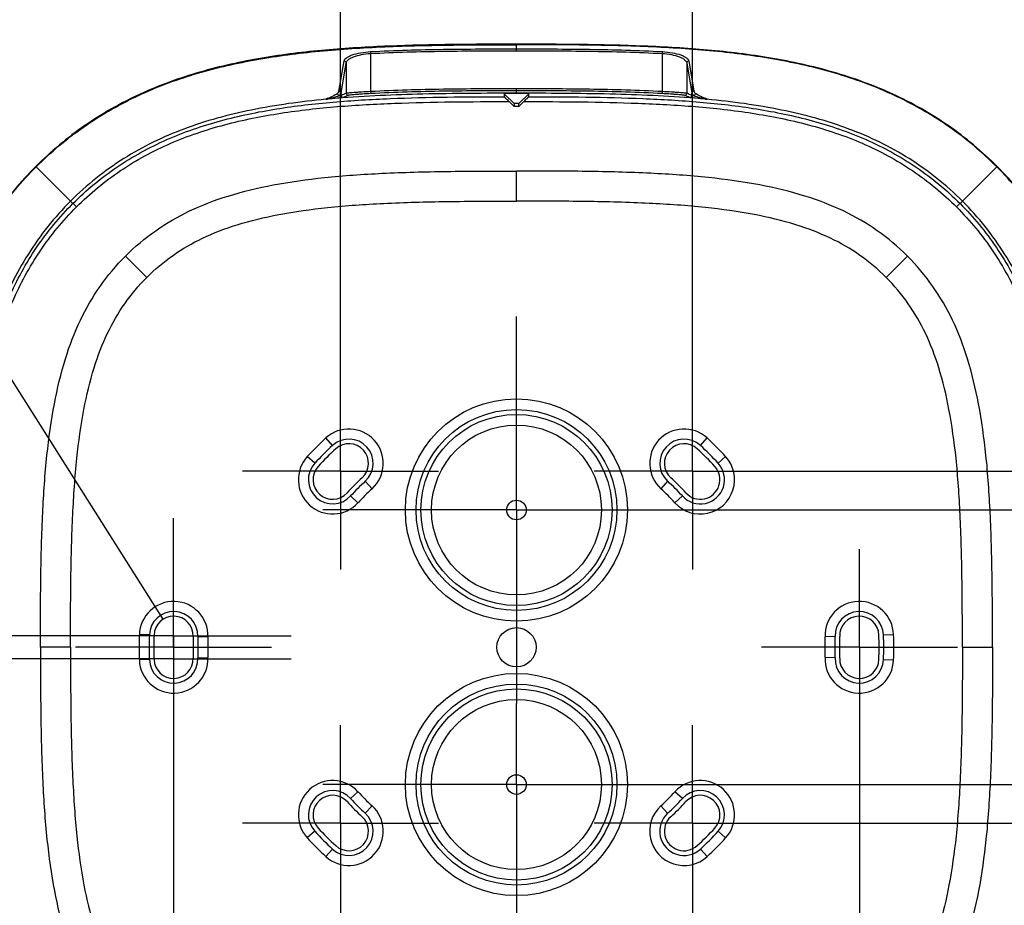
# Model space of a CAD drawing. Header units: millimetres. Extents: x 0 to 210, y 0 to 297.
# Tile 5 of 14: x 63 to 83, y 145 to 163. Entities that reach past the tile are written whole.
import ezdxf
from ezdxf.enums import TextEntityAlignment as Align

# ---------------------------------------------------------------- set-up
doc = ezdxf.new("R2010")
doc.units = ezdxf.units.MM
doc.header["$LTSCALE"] = 19.36
doc.linetypes.add('CENTER', pattern=[0.6, 0.375, -0.075, 0.075, -0.075])
doc.layers.get('0').update_dxf_attribs({"linetype": 'CONTINUOUS'})
for name, color, linetype in [('Z_AXIS', 7, 'CONTINUOUS'), ('Z_DIM_2D', 7, 'CONTINUOUS'), ('Z_SURFACE', 7, 'CONTINUOUS')]:
    doc.layers.add(name, color=color, linetype=linetype)
doc.styles.add('TEXTSTYLE_3', font='tridonic-metric-print-light.otf')
doc.dimstyles.new('DIMSTYLE_3', dxfattribs={"dimtxt": 2.2, "dimasz": 3.5, "dimexe": 1.5, "dimexo": 0, "dimgap": 0.55, "dimtad": 1, "dimlfac": 5, "dimdsep": 46, "dimtxsty": 'TEXTSTYLE_3', "dimblk": '_FILLED', "dimblk1": '_FILLED', "dimblk2": '_FILLED', "dimcen": 0.09, "dimclrt": 5, "dimazin": 2, "dimtp": 0.2, "dimtm": 0.2, "dimtfac": 1, "dimtofl": 0, "dimtmove": 0, "dimatfit": 3, "dimldrblk": '_FILLED', "dimfxl": 0, "dimtolj": 1, "dimarcsym": 0})
doc.dimstyles.new('DIMSTYLE_4', dxfattribs={"dimtxt": 2.2, "dimasz": 3.5, "dimexe": 1.5, "dimexo": 0, "dimgap": 0.55, "dimtad": 1, "dimdec": 1, "dimlfac": 5, "dimdsep": 46, "dimtxsty": 'TEXTSTYLE_3', "dimblk": '_FILLED', "dimblk1": '_FILLED', "dimblk2": '_FILLED', "dimcen": 0.09, "dimclrt": 5, "dimazin": 2, "dimtp": 0.3, "dimtm": 0.3, "dimtfac": 1, "dimtdec": 1, "dimtofl": 0, "dimtmove": 0, "dimatfit": 3, "dimldrblk": '_FILLED', "dimfxl": 0, "dimtolj": 1, "dimarcsym": 0})
doc.dimstyles.new('DIMSTYLE_5', dxfattribs={"dimtxt": 2.2, "dimasz": 3.5, "dimexe": 1.5, "dimexo": 0, "dimtad": 1, "dimlfac": 5, "dimdsep": 46, "dimtxsty": 'TEXTSTYLE_3', "dimblk": '_FILLED', "dimblk1": '_FILLED', "dimblk2": '_FILLED', "dimcen": 0.09, "dimclrt": 5, "dimazin": 2, "dimtp": 0.1, "dimtm": 0.1, "dimtfac": 1, "dimtofl": 0, "dimtmove": 0, "dimatfit": 3, "dimldrblk": '_FILLED', "dimfxl": 0, "dimtolj": 1, "dimarcsym": 0})
doc.dimstyles.new('DIMSTYLE_6', dxfattribs={"dimtxt": 2.2, "dimasz": 3.5, "dimexe": 1.5, "dimexo": 0, "dimgap": 0.55, "dimtad": 1, "dimdec": 1, "dimlfac": 5, "dimdsep": 46, "dimtxsty": 'TEXTSTYLE_3', "dimblk": '_FILLED', "dimblk1": '_FILLED', "dimblk2": '_FILLED', "dimcen": 0.09, "dimclrt": 5, "dimazin": 2, "dimtp": 0.1, "dimtm": 0.1, "dimtfac": 1, "dimtdec": 1, "dimtofl": 0, "dimtmove": 0, "dimatfit": 3, "dimldrblk": '_FILLED', "dimfxl": 0, "dimtolj": 1, "dimarcsym": 0})

# ---------------------------------------------------------------- blocks, each defined once
blk = doc.blocks.new('*D5')
at = {"layer": 'Z_DIM_2D', "color": 2, "linetype": 'Continuous', "transparency": 16777216}
for p, q in [((77.113, 153.007), (93.755, 153.007)), ((92.255, 153.007), (92.255, 150.207)), ((92.255, 147.407), (92.255, 150.207)), ((77.113, 147.407), (93.755, 147.407))]:
    blk.add_line(p, q, dxfattribs=at)
at = {"layer": 'Z_DIM_2D', "color": 5, "linetype": 'Continuous', "transparency": 16777216, "style": 'TEXTSTYLE_3'}
blk.add_text('28', height=2.2, rotation=90, dxfattribs=at).set_placement((91.705, 151.857), align=Align.RIGHT)
blk = doc.blocks.new('_FILLED')
at = {"color": 0, "linetype": 'ByBlock'}
blk.add_solid([(0, 0), (-1, 0.125), (-1, -0.125)], dxfattribs=at)
blk = doc.blocks.new('_NONE')
blk = doc.blocks.new('*D6')
at = {"layer": 'Z_DIM_2D', "color": 2, "linetype": 'Continuous', "transparency": 16777216}
for p, q in [((78.752, 153.796), (98.937, 153.796)), ((97.437, 153.796), (97.437, 150.207)), ((97.437, 146.618), (97.437, 150.207)), ((78.752, 146.618), (98.937, 146.618))]:
    blk.add_line(p, q, dxfattribs=at)
at = {"layer": 'Z_DIM_2D', "color": 5, "linetype": 'Continuous', "transparency": 16777216, "style": 'TEXTSTYLE_3'}
blk.add_text('35.9', height=2.2, rotation=90, dxfattribs=at).set_placement((96.887, 152.895), align=Align.RIGHT)
blk = doc.blocks.new('*D7')
at = {"layer": 'Z_DIM_2D', "color": 2, "linetype": 'Continuous', "transparency": 16777216}
for p, q in [((69.574, 155.796), (69.574, 164.75)), ((76.752, 155.796), (76.752, 164.75)), ((69.574, 163.25), (73.163, 163.25)), ((76.752, 163.25), (73.163, 163.25))]:
    blk.add_line(p, q, dxfattribs=at)
at = {"layer": 'Z_DIM_2D', "color": 5, "linetype": 'Continuous', "transparency": 16777216, "style": 'TEXTSTYLE_3'}
blk.add_text('35.9', height=2.2, dxfattribs=at).set_placement((75.851, 163.8), align=Align.RIGHT)
blk = doc.blocks.new('*D8')
at = {"layer": 'Z_DIM_2D', "color": 2, "linetype": 'Continuous', "transparency": 16777216}
for p, q in [((66.163, 150.207), (66.163, 132.912)), ((80.163, 150.207), (80.163, 132.912)), ((66.163, 134.412), (73.163, 134.412)), ((80.163, 134.412), (73.163, 134.412))]:
    blk.add_line(p, q, dxfattribs=at)
at = {"layer": 'Z_DIM_2D', "color": 5, "linetype": 'Continuous', "transparency": 16777216, "style": 'TEXTSTYLE_3'}
blk.add_text('70', height=2.2, dxfattribs=at).set_placement((74.909, 134.962), align=Align.RIGHT)
blk = doc.blocks.new('*D9')
at = {"layer": 'Z_DIM_2D', "color": 2, "linetype": 'Continuous', "transparency": 16777216}
for p, q in [((61.514, 157.788), (57.614, 157.788)), ((65.953, 150.78), (61.514, 157.788))]:
    blk.add_line(p, q, dxfattribs=at)
at = {"layer": 'Z_DIM_2D', "color": 5, "linetype": 'Continuous', "transparency": 16777216, "style": 'TEXTSTYLE_3'}
for s, p in [('2', (56.514, 158.338)), ('R', (54.936, 158.338))]:
    blk.add_text(s, height=2.2, dxfattribs=at).set_placement(p, align=Align.RIGHT)
blk = doc.blocks.new('*D10')
at = {"layer": 'Z_DIM_2D', "color": 2, "linetype": 'Continuous', "transparency": 16777216}
for p, q in [((57.342, 150.442), (57.342, 155.442)), ((57.342, 155.442), (57.342, 150.207)), ((63.767, 150.442), (55.842, 150.442)), ((57.342, 144.498), (57.342, 150.207)), ((63.767, 149.972), (55.842, 149.972)), ((57.342, 149.972), (57.342, 144.498))]:
    blk.add_line(p, q, dxfattribs=at)
at = {"layer": 'Z_DIM_2D', "color": 5, "linetype": 'Continuous', "transparency": 16777216, "style": 'TEXTSTYLE_3'}
blk.add_text('2.4', height=2.2, rotation=90, dxfattribs=at).set_placement((56.792, 148.382), align=Align.RIGHT)

msp = doc.modelspace()

# ---------------------------------------------------------------- linework, layer by layer
at = {"color": 9, "linetype": 'Continuous'}
for p, q in [((70.1856, 162.3569), (70.1876, 162.3187)), ((73.1631, 162.3743), (73.1631, 162.5076)), ((76.1406, 162.3569), (76.1386, 162.3187)), ((69.5411, 161.5495), (69.6455, 162.1665)), ((70.1876, 162.3187), (70.1876, 161.5407)), ((76.1386, 162.3187), (76.1386, 161.5407)), ((76.6807, 162.1665), (76.785, 161.5495)), ((69.5841, 161.5114), (69.6883, 162.1284)), ((69.6883, 162.1284), (69.6883, 161.5045)), ((76.6379, 162.1284), (76.6379, 161.5045)), ((76.6379, 162.1284), (76.742, 161.5114)), ((73.163, 161.503), (73.1631, 161.5974)), ((69.3041, 161.3866), (69.2766, 161.3841)), ((69.3041, 161.3863), (69.2766, 161.3841)), ((69.5841, 161.462), (69.5841, 161.5114)), ((70.1876, 161.5407), (70.1897, 161.5008)), ((76.1386, 161.5407), (76.1365, 161.5008)), ((76.742, 161.462), (76.742, 161.5114)), ((77.0138, 161.4038), (77.0102, 161.4051)), ((77.0498, 161.384), (77.022, 161.3863)), ((77.0498, 161.384), (77.0221, 161.3866)), ((63.3627, 160.0073), (63.3554, 160.0145)), ((82.9635, 160.0073), (82.9707, 160.0145)), ((64.1827, 159.1872), (64.0631, 159.3068)), ((82.1435, 159.1872), (82.2631, 159.3068)), ((69.4108, 154.3239), (69.2727, 154.4754)), ((76.9154, 154.3239), (77.0535, 154.4754)), ((69.0461, 153.9591), (68.8945, 154.0972)), ((77.2801, 153.9591), (77.4317, 154.0972)), ((70.0776, 153.5922), (70.2158, 153.4407)), ((76.2485, 153.5922), (76.1104, 153.4407)), ((69.7777, 153.2923), (69.9292, 153.1542)), ((76.5485, 153.2923), (76.3969, 153.1542)), ((65.6723, 150.4585), (65.4674, 150.4653)), ((66.6617, 150.4252), (66.8666, 150.4183)), ((79.6645, 150.4252), (79.4595, 150.4183)), ((80.6538, 150.4585), (80.8587, 150.4653)), ((64.0631, 150.2071), (63.4488, 150.207)), ((82.2631, 150.2071), (82.8773, 150.207)), ((65.6723, 149.9552), (65.4674, 149.9483)), ((66.6617, 149.9885), (66.8666, 149.9953)), ((79.6645, 149.9885), (79.4595, 149.9953)), ((80.6538, 149.9552), (80.8587, 149.9483)), ((69.7777, 147.1214), (69.9292, 147.2595)), ((76.5485, 147.1214), (76.3969, 147.2595)), ((70.0776, 146.8215), (70.2158, 146.973)), ((76.2485, 146.8215), (76.1104, 146.973)), ((69.0461, 146.4546), (68.8945, 146.3165)), ((77.2801, 146.4546), (77.4317, 146.3165)), ((69.4108, 146.0898), (69.2727, 145.9383)), ((76.9154, 146.0898), (77.0535, 145.9383))]:
    msp.add_line(p, q, dxfattribs=at)
at = {"color": 7, "linetype": 'Continuous'}
for p, q in [((69.5065, 161.4071), (69.3041, 161.3867)), ((72.9131, 161.4987), (72.9133, 161.4375)), ((72.9131, 161.4987), (73.1131, 161.2987)), ((73.4131, 161.4987), (73.2131, 161.2987)), ((73.4129, 161.4375), (73.4131, 161.4987)), ((77.0221, 161.3867), (76.8194, 161.4071)), ((73.1131, 161.236), (73.0114, 161.3376)), ((73.1131, 161.2987), (73.1131, 161.236)), ((73.2131, 161.236), (73.1131, 161.236)), ((73.3147, 161.3376), (73.2131, 161.236)), ((73.2131, 161.236), (73.2131, 161.2987))]:
    msp.add_line(p, q, dxfattribs=at)
for centre, radius in [((73.1631, 153.0068), 2.2666), ((73.1631, 153.0068), 2.05), ((73.1631, 153.0068), 1.95), ((73.1631, 153.0068), 1.7334), ((73.1631, 153.0068), 0.2), ((73.1631, 150.2068), 0.4), ((73.1631, 147.4068), 2.2666), ((73.1631, 147.4068), 2.05), ((73.1631, 147.4068), 1.95), ((73.1631, 147.4068), 1.7334), ((73.1631, 147.4068), 0.2)]:
    msp.add_circle(centre, radius, dxfattribs=at)
for centre, radius, start, end in [((68.5888, 168.635), 7.2835, 275.4229, 275.63561), ((77.7669, 168.9418), 7.5917, 264.36949, 264.57596), ((69.7442, 153.958), 0.7, 312.34618, 132.34618), ((76.5819, 153.958), 0.7, 47.65382, 227.65382), ((73.1631, 150.2068), 5.7754, 132.34618, 137.65382), ((73.1631, 150.2068), 5.5704, 132.34618, 137.65382), ((69.7442, 153.958), 0.495, 312.34618, 132.34618), ((69.7442, 153.958), 0.4, 312.34618, 132.34618), ((76.5819, 153.958), 0.495, 47.65382, 227.65382), ((76.5819, 153.958), 0.4, 47.65382, 227.65382), ((73.1631, 150.2068), 5.5704, 42.34618, 47.65382), ((73.1631, 150.2068), 5.7754, 42.34618, 47.65382), ((73.1631, 150.2068), 5.4754, 132.34618, 137.65382), ((73.1631, 150.2068), 5.4754, 42.34618, 47.65382), ((69.4119, 153.6257), 0.7, 137.65382, 317.65382), ((69.4119, 153.6257), 0.495, 137.65382, 317.65382), ((76.9143, 153.6257), 0.7, 222.34618, 42.34618), ((76.9143, 153.6257), 0.495, 222.34618, 42.34618), ((69.4119, 153.6257), 0.4, 137.65382, 317.65382), ((76.9143, 153.6257), 0.4, 222.34618, 42.34618), ((73.1631, 150.2068), 4.6754, 132.34618, 137.65382), ((73.1631, 150.2068), 4.5805, 132.34618, 137.65382), ((73.1631, 150.2068), 4.5805, 42.34618, 47.65382), ((73.1631, 150.2068), 4.6754, 42.34618, 47.65382), ((73.1631, 150.2068), 4.3754, 132.34618, 137.65382), ((73.1631, 150.2068), 4.3754, 42.34618, 47.65382), ((66.167, 150.4418), 0.7, 358.07614, 178.07614), ((80.1591, 150.4418), 0.7, 1.92386, 181.92386), ((66.167, 150.4418), 0.495, 358.07614, 178.07614), ((80.1591, 150.4418), 0.495, 1.92386, 181.92386), ((66.167, 150.4418), 0.4, 358.07614, 178.07614), ((80.1591, 150.4418), 0.4, 1.92386, 181.92386), ((73.1631, 150.2068), 7.7, 178.07614, 181.92386), ((73.1631, 150.2068), 7.495, 178.07614, 181.92386), ((73.1631, 150.2068), 7.4, 178.07614, 181.92386), ((73.1631, 150.2068), 6.6, 178.07614, 181.92386), ((73.1631, 150.2068), 6.505, 178.07614, 181.92386), ((73.1631, 150.2068), 6.3, 178.07614, 181.92386), ((73.1631, 150.2068), 6.3, 358.07614, 1.92386), ((73.1631, 150.2068), 6.505, 358.07614, 1.92386), ((73.1631, 150.2068), 6.6, 358.07614, 1.92386), ((73.1631, 150.2068), 7.4, 358.07614, 1.92386), ((73.1631, 150.2068), 7.495, 358.07614, 1.92386), ((73.1631, 150.2068), 7.7, 358.07614, 1.92386), ((66.167, 149.9718), 0.7, 181.92386, 1.92386), ((66.167, 149.9718), 0.495, 181.92386, 1.92386), ((66.167, 149.9718), 0.4, 181.92386, 1.92386), ((80.1591, 149.9718), 0.7, 178.07614, 358.07614), ((80.1591, 149.9718), 0.495, 178.07614, 358.07614), ((80.1591, 149.9718), 0.4, 178.07614, 358.07614), ((69.4119, 146.788), 0.7, 42.34618, 222.34618), ((76.9143, 146.788), 0.7, 317.65382, 137.65382), ((69.4119, 146.788), 0.495, 42.34618, 222.34618), ((76.9143, 146.788), 0.495, 317.65382, 137.65382), ((69.4119, 146.788), 0.4, 42.34618, 222.34618), ((73.1631, 150.2068), 4.5805, 222.34618, 227.65382), ((73.1631, 150.2068), 4.3754, 222.34618, 227.65382), ((73.1631, 150.2068), 4.3754, 312.34618, 317.65382), ((73.1631, 150.2068), 4.5805, 312.34618, 317.65382), ((76.9143, 146.788), 0.4, 317.65382, 137.65382), ((69.7442, 146.4556), 0.7, 227.65382, 47.65382), ((73.1631, 150.2068), 4.6754, 222.34618, 227.65382), ((76.5819, 146.4556), 0.7, 132.34618, 312.34618), ((73.1631, 150.2068), 4.6754, 312.34618, 317.65382), ((69.7442, 146.4556), 0.495, 227.65382, 47.65382), ((69.7442, 146.4556), 0.4, 227.65382, 47.65382), ((76.5819, 146.4556), 0.495, 132.34618, 312.34618), ((76.5819, 146.4556), 0.4, 132.34618, 312.34618), ((73.1631, 150.2068), 5.4754, 222.34618, 227.65382), ((73.1631, 150.2068), 5.4754, 312.34618, 317.65382), ((73.1631, 150.2068), 5.7754, 222.34618, 227.65382), ((73.1631, 150.2068), 5.5704, 222.34618, 227.65382), ((73.1631, 150.2068), 5.5704, 312.34618, 317.65382), ((73.1631, 150.2068), 5.7754, 312.34618, 317.65382)]:
    msp.add_arc(centre, radius, start, end, dxfattribs=at)
at = {"color": 9, "linetype": 'Continuous'}
for centre, radius, start, end in [((71.1432, 141.4826), 19.9888, 94.69587, 95.27899), ((68.3727, 163.9796), 2.7418, 290.12192, 290.68638), ((79.7457, 136.7051), 26.7612, 112.07513, 112.31588), ((69.6241, 161.462), 0.04, 180.04045, 274.27696), ((79.7298, 136.846), 26.5716, 112.10441, 112.34649), ((69.7283, 161.5045), 0.04, 180.03993, 273.99629), ((76.5979, 161.5045), 0.04, 266.00369, 359.96008), ((66.5947, 136.8452), 26.573, 67.65092, 67.89296), ((66.5788, 136.7042), 26.7627, 67.68153, 67.92224), ((76.702, 161.462), 0.04, 265.73164, 359.95927), ((75.1829, 141.4817), 19.9897, 84.72108, 85.30467), ((77.9592, 163.9953), 2.7585, 249.32497, 249.87826)]:
    msp.add_arc(centre, radius, start, end, dxfattribs=at)
at = {"color": 7, "linetype": 'Continuous'}
for points, knots in [([(73.1631, 162.5076), (72.2958, 162.5076), (70.9943, 162.5024), (69.262, 162.4014), (67.9695, 162.244), (66.6963, 161.9662), (65.4686, 161.5228), (64.3314, 160.8797), (63.6618, 160.3209), (63.3554, 160.0145)], [0, 0, 0, 0, 0.2500904, 0.3751344, 0.500164, 0.6251686, 0.7501345, 0.8750708, 1, 1, 1, 1]), ([(82.9707, 160.0145), (82.6644, 160.3209), (81.9948, 160.8797), (80.8575, 161.5228), (79.6299, 161.9662), (78.3567, 162.244), (77.0642, 162.4014), (75.3319, 162.5024), (74.0304, 162.5076), (73.1631, 162.5076)], [0, 0, 0, 0, 0.12493, 0.2498669, 0.3748331, 0.4998376, 0.6248667, 0.7499103, 1, 1, 1, 1]), ([(69.2761, 161.384), (68.7654, 161.336), (67.7832, 161.2042), (66.6017, 160.8853), (65.7426, 160.5177), (64.9373, 160.0701), (64.3908, 159.6346), (64.0631, 159.3068)], [0, 0, 0, 0, 0.2686597, 0.518067, 0.6380059, 0.7572432, 1, 1, 1, 1]), ([(73.1632, 161.503), (73.1313, 161.503), (73.085, 161.5028), (73.0261, 161.5023), (72.9887, 161.5017), (72.9581, 161.501), (72.9371, 161.5005), (72.9249, 161.4998), (72.9185, 161.4996), (72.9156, 161.4988), (72.9131, 161.4989), (72.9131, 161.4985)], [0, 0, 0, 0, 0.382339, 0.5549912, 0.7063502, 0.8305563, 0.9227054, 0.9557788, 0.9798867, 0.9947143, 1, 1, 1, 1]), ([(72.9133, 161.4375), (72.9133, 161.4372), (72.9146, 161.4362), (72.9162, 161.4339), (72.9196, 161.4306), (72.9257, 161.4242), (72.9353, 161.4144), (72.9484, 161.4011), (72.9631, 161.3862), (72.9842, 161.3649), (73.0004, 161.3486), (73.0114, 161.3376)], [0, 0, 0, 0, 0.0081289, 0.0295919, 0.0632887, 0.1075284, 0.2205149, 0.3565955, 0.507336, 0.6671823, 1, 1, 1, 1]), ([(73.4131, 161.4985), (73.4131, 161.4989), (73.4105, 161.4988), (73.4077, 161.4996), (73.4013, 161.4998), (73.3891, 161.5005), (73.3681, 161.501), (73.3375, 161.5017), (73.3001, 161.5023), (73.2412, 161.5028), (73.1949, 161.503), (73.163, 161.503)], [0, 0, 0, 0, 0.005286, 0.0201139, 0.044221, 0.0772931, 0.1694409, 0.2936475, 0.4450081, 0.6176597, 1, 1, 1, 1]), ([(73.3147, 161.3376), (73.3257, 161.3486), (73.342, 161.3649), (73.3631, 161.3862), (73.3778, 161.4011), (73.3908, 161.4144), (73.4005, 161.4242), (73.4065, 161.4306), (73.4099, 161.4339), (73.4115, 161.4362), (73.4129, 161.4372), (73.4129, 161.4375)], [0, 0, 0, 0, 0.3328158, 0.4926612, 0.6434009, 0.7794811, 0.8924674, 0.936707, 0.9704047, 0.9918699, 1, 1, 1, 1]), ([(82.2631, 159.3068), (81.9353, 159.6346), (81.3889, 160.0701), (80.5836, 160.5177), (79.7245, 160.8853), (78.543, 161.2042), (77.5609, 161.336), (77.0502, 161.384)], [0, 0, 0, 0, 0.2427573, 0.3619948, 0.4819338, 0.7313409, 1, 1, 1, 1]), ([(73.2131, 161.2987), (73.2115, 161.2991), (73.2059, 161.2989), (73.1893, 161.2997), (73.1631, 161.2994), (73.1368, 161.2997), (73.1203, 161.2989), (73.1147, 161.2991), (73.1131, 161.2987)], [0, 0, 0, 0, 0.0505706, 0.164153, 0.5000888, 0.8359835, 0.9495005, 1, 1, 1, 1]), ([(63.3554, 160.0145), (63.0491, 159.7081), (62.4902, 159.0386), (61.8471, 157.9013), (61.4037, 156.6737), (61.126, 155.4005), (60.9685, 154.108), (60.8675, 152.3757), (60.8624, 151.0742), (60.8623, 150.2068)], [0, 0, 0, 0, 0.12493, 0.2498669, 0.3748331, 0.4998376, 0.6248667, 0.7499103, 1, 1, 1, 1]), ([(60.8725, 150.2068), (60.8726, 150.6963), (60.8752, 151.6508), (60.9115, 153.0479), (61.0035, 154.378), (61.1804, 155.6467), (61.4711, 156.8568), (61.9112, 158.0046), (62.5321, 159.0746), (63.0666, 159.7113), (63.3627, 160.0073)], [0, 0, 0, 0, 0.1412312, 0.2754055, 0.4032094, 0.5257598, 0.6446283, 0.76158, 0.8791973, 1, 1, 1, 1]), ([(85.4537, 150.2068), (85.4536, 150.6963), (85.4509, 151.6508), (85.4147, 153.0479), (85.3227, 154.378), (85.1457, 155.6467), (84.8551, 156.8568), (84.415, 158.0046), (83.7941, 159.0746), (83.2596, 159.7113), (82.9635, 160.0073)], [0, 0, 0, 0, 0.1412312, 0.2754055, 0.4032094, 0.5257598, 0.6446283, 0.76158, 0.8791973, 1, 1, 1, 1]), ([(85.4638, 150.2068), (85.4638, 151.0742), (85.4587, 152.3757), (85.3576, 154.108), (85.2002, 155.4005), (84.9225, 156.6737), (84.479, 157.9013), (83.836, 159.0386), (83.2771, 159.7081), (82.9707, 160.0145)], [0, 0, 0, 0, 0.2500904, 0.3751344, 0.500164, 0.6251686, 0.7501345, 0.8750708, 1, 1, 1, 1]), ([(64.0631, 159.3068), (63.7354, 158.9791), (63.2998, 158.4327), (62.8522, 157.6274), (62.4846, 156.7683), (62.1658, 155.5868), (62.0339, 154.6047), (61.9859, 154.094)], [0, 0, 0, 0, 0.2427559, 0.3619948, 0.4819323, 0.7313382, 1, 1, 1, 1]), ([(84.3402, 154.0938), (84.2923, 154.6045), (84.1604, 155.5867), (83.8416, 156.7682), (83.474, 157.6274), (83.0264, 158.4326), (82.5908, 158.9791), (82.2631, 159.3068)], [0, 0, 0, 0, 0.2686634, 0.5180696, 0.6380069, 0.7572453, 1, 1, 1, 1]), ([(63.4488, 150.2068), (63.4489, 150.6837), (63.4513, 151.597), (63.4848, 152.9044), (63.5655, 154.086), (63.7109, 155.1393), (63.9305, 156.0645), (64.2374, 156.8733), (64.648, 157.5831), (64.9942, 157.9954), (65.1844, 158.1856)], [0, 0, 0, 0, 0.1708311, 0.3271287, 0.4684101, 0.5948802, 0.7075781, 0.8083505, 0.9036435, 1, 1, 1, 1]), ([(82.8773, 150.2068), (82.8773, 150.6837), (82.8749, 151.597), (82.8414, 152.9044), (82.7606, 154.086), (82.6153, 155.1393), (82.3957, 156.0645), (82.0887, 156.8733), (81.6782, 157.5831), (81.332, 157.9954), (81.1418, 158.1856)], [0, 0, 0, 0, 0.1708311, 0.3271287, 0.4684101, 0.5948802, 0.7075781, 0.8083505, 0.9036435, 1, 1, 1, 1]), ([(64.0631, 150.2068), (64.0631, 150.6808), (64.0655, 151.5842), (64.0984, 152.8702), (64.1764, 154.0164), (64.3142, 155.0183), (64.5169, 155.8756), (64.7921, 156.6035), (65.1525, 157.2275), (65.4537, 157.5862), (65.6187, 157.7512)], [0, 0, 0, 0, 0.1801271, 0.3433726, 0.4888868, 0.6165878, 0.7273478, 0.8230389, 0.911321, 1, 1, 1, 1]), ([(82.2631, 150.2068), (82.2631, 150.6808), (82.2606, 151.5842), (82.2278, 152.8702), (82.1498, 154.0164), (82.012, 155.0183), (81.8093, 155.8756), (81.5341, 156.6035), (81.1737, 157.2275), (80.8724, 157.5862), (80.7075, 157.7512)], [0, 0, 0, 0, 0.1801271, 0.3433726, 0.4888868, 0.6165878, 0.7273478, 0.8230389, 0.911321, 1, 1, 1, 1]), ([(60.8623, 150.2068), (60.8624, 149.3395), (60.8675, 148.038), (60.9685, 146.3057), (61.126, 145.0132), (61.4037, 143.74), (61.8471, 142.5124), (62.4902, 141.3751), (63.0491, 140.7056), (63.3554, 140.3992)], [0, 0, 0, 0, 0.2500904, 0.3751344, 0.500164, 0.6251686, 0.7501345, 0.8750708, 1, 1, 1, 1]), ([(60.8725, 150.2068), (60.8726, 149.7174), (60.8752, 148.7629), (60.9115, 147.3658), (61.0035, 146.0357), (61.1804, 144.767), (61.4711, 143.5569), (61.9112, 142.4091), (62.5321, 141.3391), (63.0666, 140.7024), (63.3627, 140.4064)], [0, 0, 0, 0, 0.1412312, 0.2754055, 0.4032094, 0.5257598, 0.6446283, 0.76158, 0.8791973, 1, 1, 1, 1]), ([(63.4488, 150.2068), (63.4489, 149.7299), (63.4513, 148.8167), (63.4848, 147.5093), (63.5655, 146.3277), (63.7109, 145.2744), (63.9305, 144.3492), (64.2374, 143.5404), (64.648, 142.8305), (64.9942, 142.4183), (65.1844, 142.2281)], [0, 0, 0, 0, 0.1708311, 0.3271287, 0.4684101, 0.5948802, 0.7075781, 0.8083505, 0.9036435, 1, 1, 1, 1]), ([(64.0631, 150.2068), (64.0631, 149.7329), (64.0655, 148.8295), (64.0984, 147.5435), (64.1764, 146.3973), (64.3142, 145.3954), (64.5169, 144.5381), (64.7921, 143.8101), (65.1525, 143.1862), (65.4537, 142.8275), (65.6187, 142.6625)], [0, 0, 0, 0, 0.1801271, 0.3433726, 0.4888868, 0.6165878, 0.7273478, 0.8230389, 0.911321, 1, 1, 1, 1]), ([(82.2631, 150.2068), (82.2631, 149.7329), (82.2606, 148.8295), (82.2278, 147.5435), (82.1498, 146.3973), (82.012, 145.3954), (81.8093, 144.5381), (81.5341, 143.8101), (81.1737, 143.1862), (80.8724, 142.8275), (80.7075, 142.6625)], [0, 0, 0, 0, 0.1801271, 0.3433726, 0.4888868, 0.6165878, 0.7273478, 0.8230389, 0.911321, 1, 1, 1, 1]), ([(82.8773, 150.2068), (82.8773, 149.7299), (82.8749, 148.8167), (82.8414, 147.5093), (82.7606, 146.3277), (82.6153, 145.2744), (82.3957, 144.3492), (82.0887, 143.5404), (81.6782, 142.8305), (81.332, 142.4183), (81.1418, 142.2281)], [0, 0, 0, 0, 0.1708311, 0.3271287, 0.4684101, 0.5948802, 0.7075781, 0.8083505, 0.9036435, 1, 1, 1, 1]), ([(85.4537, 150.2068), (85.4536, 149.7174), (85.4509, 148.7629), (85.4147, 147.3658), (85.3227, 146.0357), (85.1457, 144.767), (84.8551, 143.5569), (84.415, 142.4091), (83.7941, 141.3391), (83.2596, 140.7024), (82.9635, 140.4064)], [0, 0, 0, 0, 0.1412312, 0.2754055, 0.4032094, 0.5257598, 0.6446283, 0.76158, 0.8791973, 1, 1, 1, 1]), ([(82.9707, 140.3992), (83.2771, 140.7056), (83.836, 141.3751), (84.479, 142.5124), (84.9225, 143.74), (85.2002, 145.0132), (85.3576, 146.3057), (85.4587, 148.038), (85.4638, 149.3395), (85.4638, 150.2068)], [0, 0, 0, 0, 0.12493, 0.2498669, 0.3748331, 0.4998376, 0.6248667, 0.7499103, 1, 1, 1, 1]), ([(61.9859, 146.3197), (62.0339, 145.809), (62.1657, 144.8269), (62.4846, 143.6454), (62.8522, 142.7863), (63.2998, 141.981), (63.7354, 141.4346), (64.0631, 141.1068)], [0, 0, 0, 0, 0.2686624, 0.5180685, 0.6380059, 0.7572446, 1, 1, 1, 1]), ([(82.2631, 141.1068), (82.5908, 141.4346), (83.0264, 141.981), (83.474, 142.7863), (83.8416, 143.6454), (84.1604, 144.827), (84.2923, 145.8091), (84.3402, 146.3198)], [0, 0, 0, 0, 0.2427551, 0.3619937, 0.481931, 0.7313372, 1, 1, 1, 1])]:
    msp.add_open_spline(points, degree=3, knots=knots, dxfattribs=at)
at = {"color": 9, "linetype": 'Continuous'}
for points, knots in [([(69.6455, 162.1665), (69.6499, 162.1925), (69.687, 162.2289), (69.7463, 162.2631), (69.8419, 162.3028), (69.9897, 162.3389), (70.1171, 162.3533), (70.1856, 162.3569)], [0, 0, 0, 0, 0.1332971, 0.23228, 0.3534628, 0.6528892, 1, 1, 1, 1]), ([(70.1856, 162.3569), (70.6813, 162.3827), (71.674, 162.4097), (72.6667, 162.4125), (73.1631, 162.4125)], [0, 0, 0, 0, 0.4999884, 1, 1, 1, 1]), ([(70.1876, 162.3187), (70.6829, 162.3444), (71.6749, 162.3714), (72.667, 162.3742), (73.1631, 162.3743)], [0, 0, 0, 0, 0.4999884, 1, 1, 1, 1]), ([(73.1631, 162.4125), (73.6595, 162.4125), (74.6522, 162.4097), (75.6449, 162.3827), (76.1406, 162.3569)], [0, 0, 0, 0, 0.5000113, 1, 1, 1, 1]), ([(73.1631, 162.3743), (73.6591, 162.3742), (74.6512, 162.3714), (75.6432, 162.3444), (76.1386, 162.3187)], [0, 0, 0, 0, 0.5000113, 1, 1, 1, 1]), ([(76.1406, 162.3569), (76.2091, 162.3533), (76.3366, 162.3389), (76.4844, 162.3028), (76.58, 162.2631), (76.6393, 162.2288), (76.6763, 162.1925), (76.6807, 162.1665)], [0, 0, 0, 0, 0.3473059, 0.6467289, 0.7678497, 0.8667713, 1, 1, 1, 1]), ([(69.6455, 162.1665), (69.656, 162.1671), (69.6781, 162.1599), (69.6881, 162.1386), (69.6883, 162.1284)], [0, 0, 0, 0, 0.5077785, 1, 1, 1, 1]), ([(69.6883, 162.1284), (69.6922, 162.1536), (69.7254, 162.1899), (69.7807, 162.2246), (69.8687, 162.2643), (70.0056, 162.3006), (70.1239, 162.3151), (70.1876, 162.3187)], [0, 0, 0, 0, 0.1379628, 0.2374516, 0.3582691, 0.6555277, 1, 1, 1, 1]), ([(76.1386, 162.3187), (76.2023, 162.3151), (76.3206, 162.3006), (76.4576, 162.2642), (76.5455, 162.2245), (76.6008, 162.1899), (76.634, 162.1536), (76.6379, 162.1284)], [0, 0, 0, 0, 0.344669, 0.6419231, 0.7626788, 0.8621067, 1, 1, 1, 1]), ([(76.6807, 162.1665), (76.6701, 162.1671), (76.6481, 162.1599), (76.6381, 162.1386), (76.6379, 162.1284)], [0, 0, 0, 0, 0.5077784, 1, 1, 1, 1]), ([(69.4969, 161.4926), (69.503, 161.497), (69.5217, 161.5119), (69.5383, 161.5329), (69.5411, 161.5495)], [0, 0, 0, 0, 0.3082116, 1, 1, 1, 1]), ([(69.5411, 161.5495), (69.5517, 161.5501), (69.5739, 161.543), (69.584, 161.5216), (69.5841, 161.5114)], [0, 0, 0, 0, 0.5078048, 1, 1, 1, 1]), ([(73.1631, 161.5974), (72.667, 161.5973), (71.6749, 161.5945), (70.6829, 161.5672), (70.1876, 161.5407)], [0, 0, 0, 0, 0.5000123, 1, 1, 1, 1]), ([(73.1631, 161.5574), (72.6674, 161.5573), (71.676, 161.5545), (70.6847, 161.5272), (70.1897, 161.5008)], [0, 0, 0, 0, 0.5000123, 1, 1, 1, 1]), ([(76.1386, 161.5407), (75.6433, 161.5672), (74.6512, 161.5945), (73.6592, 161.5973), (73.1631, 161.5974)], [0, 0, 0, 0, 0.4999874, 1, 1, 1, 1]), ([(76.1365, 161.5008), (75.6415, 161.5272), (74.6502, 161.5545), (73.6588, 161.5573), (73.1631, 161.5574)], [0, 0, 0, 0, 0.4999874, 1, 1, 1, 1]), ([(76.785, 161.5495), (76.7745, 161.5501), (76.7523, 161.543), (76.7422, 161.5216), (76.742, 161.5114)], [0, 0, 0, 0, 0.5078048, 1, 1, 1, 1]), ([(76.785, 161.5495), (76.7858, 161.5446), (76.7939, 161.5212), (76.8135, 161.5039), (76.8293, 161.4925)], [0, 0, 0, 0, 0.2030066, 1, 1, 1, 1]), ([(64.112, 159.2579), (64.3863, 159.5322), (64.9884, 160.0301), (66.0148, 160.5919), (67.1205, 160.9699), (68.263, 161.2046), (69.4208, 161.3389), (70.9716, 161.4283), (72.1368, 161.4365), (72.9133, 161.4375)], [0, 0, 0, 0, 0.1249274, 0.2498543, 0.374824, 0.4998313, 0.6248621, 0.749907, 1, 1, 1, 1]), ([(69.2845, 161.3932), (69.2827, 161.3924), (69.2791, 161.3908), (69.2752, 161.3891), (69.2702, 161.3852), (69.2746, 161.3842), (69.2761, 161.384)], [0, 0, 0, 0, 0.3088151, 0.5855366, 0.7689888, 1, 1, 1, 1]), ([(69.3041, 161.3867), (69.3001, 161.3863), (69.2943, 161.3858), (69.2859, 161.3853), (69.2817, 161.3848), (69.2738, 161.3856), (69.2806, 161.3877), (69.2841, 161.3887), (69.2891, 161.3899), (69.2939, 161.391), (69.3005, 161.3925), (69.3119, 161.3951), (69.3218, 161.3972), (69.3284, 161.3986)], [0, 0, 0, 0, 0.1450554, 0.2185211, 0.291596, 0.3433409, 0.3928914, 0.4492099, 0.5093208, 0.5701706, 0.6315204, 0.7547008, 1, 1, 1, 1]), ([(69.3284, 161.3986), (69.3685, 161.4073), (69.4385, 161.423), (69.5075, 161.4431), (69.5361, 161.4544)], [0, 0, 0, 0, 0.5725331, 1, 1, 1, 1]), ([(69.4969, 161.4926), (69.4869, 161.4853), (69.438, 161.4536), (69.3841, 161.4307), (69.3413, 161.4145)], [0, 0, 0, 0, 0.2124561, 1, 1, 1, 1]), ([(69.5361, 161.4544), (69.5348, 161.4641), (69.5253, 161.4827), (69.5063, 161.492), (69.4969, 161.4925)], [0, 0, 0, 0, 0.5090841, 1, 1, 1, 1]), ([(69.6271, 161.4221), (69.6236, 161.4207), (69.6115, 161.4193), (69.5876, 161.4157), (69.551, 161.4118), (69.5227, 161.4087), (69.5065, 161.4071)], [0, 0, 0, 0, 0.0936942, 0.2952551, 0.5998764, 1, 1, 1, 1]), ([(73.1632, 161.5068), (72.5266, 161.5068), (71.3072, 161.5026), (70.0878, 161.4521), (69.5068, 161.4043)], [0, 0, 0, 0, 0.5219383, 1, 1, 1, 1]), ([(69.5361, 161.4544), (69.5426, 161.4588), (69.5626, 161.4734), (69.581, 161.4944), (69.5841, 161.5114)], [0, 0, 0, 0, 0.3138569, 1, 1, 1, 1]), ([(69.5841, 161.462), (69.5796, 161.46), (69.563, 161.4585), (69.5472, 161.4558), (69.5361, 161.4544)], [0, 0, 0, 0, 0.3087598, 1, 1, 1, 1]), ([(70.1876, 161.5407), (70.1258, 161.5377), (70.0359, 161.5328), (69.9213, 161.5253), (69.8476, 161.5201), (69.7861, 161.5151), (69.7389, 161.5113), (69.7081, 161.5073), (69.6927, 161.5061), (69.6883, 161.5045)], [0, 0, 0, 0, 0.3704801, 0.5390879, 0.6884236, 0.8131362, 0.9087489, 0.9717845, 1, 1, 1, 1]), ([(70.1897, 161.5008), (70.1329, 161.4977), (70.0503, 161.4928), (69.945, 161.4854), (69.8773, 161.4802), (69.8209, 161.4752), (69.7775, 161.4714), (69.7493, 161.4674), (69.7351, 161.4662), (69.7311, 161.4646)], [0, 0, 0, 0, 0.3706229, 0.5392463, 0.6885525, 0.8132052, 0.9087547, 0.9717558, 1, 1, 1, 1]), ([(76.8192, 161.4043), (76.2382, 161.4521), (75.0189, 161.5026), (73.7995, 161.5068), (73.163, 161.5068)], [0, 0, 0, 0, 0.478063, 1, 1, 1, 1]), ([(73.4129, 161.4375), (74.1894, 161.4365), (75.3547, 161.4284), (76.9057, 161.3389), (78.0635, 161.2046), (79.2061, 160.9698), (80.3118, 160.5917), (81.338, 160.0299), (81.94, 159.5321), (82.2142, 159.2579)], [0, 0, 0, 0, 0.2501104, 0.3751641, 0.500205, 0.6252262, 0.7502001, 0.8751134, 1, 1, 1, 1]), ([(76.5951, 161.4646), (76.5911, 161.4662), (76.5769, 161.4674), (76.5487, 161.4714), (76.5053, 161.4752), (76.4489, 161.4802), (76.3812, 161.4854), (76.2758, 161.4928), (76.1932, 161.4977), (76.1365, 161.5008)], [0, 0, 0, 0, 0.0282571, 0.0912604, 0.1868026, 0.3114577, 0.4607639, 0.6294112, 1, 1, 1, 1]), ([(76.6379, 161.5045), (76.6335, 161.5061), (76.6181, 161.5073), (76.5873, 161.5113), (76.5401, 161.5151), (76.4786, 161.5201), (76.4049, 161.5253), (76.2902, 161.5328), (76.2004, 161.5377), (76.1386, 161.5407)], [0, 0, 0, 0, 0.0282284, 0.0912662, 0.1868716, 0.3115865, 0.4609222, 0.6295539, 1, 1, 1, 1]), ([(76.8194, 161.4071), (76.8033, 161.4088), (76.775, 161.4118), (76.7385, 161.4157), (76.7146, 161.4193), (76.7025, 161.4207), (76.699, 161.4221)], [0, 0, 0, 0, 0.4000876, 0.7046989, 0.9062765, 1, 1, 1, 1]), ([(76.742, 161.5114), (76.7429, 161.5064), (76.752, 161.4824), (76.7732, 161.4656), (76.7901, 161.4544)], [0, 0, 0, 0, 0.1979878, 1, 1, 1, 1]), ([(76.7901, 161.4544), (76.779, 161.4558), (76.7631, 161.4585), (76.7466, 161.46), (76.742, 161.462)], [0, 0, 0, 0, 0.6912143, 1, 1, 1, 1]), ([(76.8293, 161.4925), (76.8199, 161.492), (76.8008, 161.4827), (76.7914, 161.4641), (76.7901, 161.4544)], [0, 0, 0, 0, 0.4909919, 1, 1, 1, 1]), ([(76.7901, 161.4544), (76.8186, 161.4431), (76.8877, 161.423), (76.9577, 161.4073), (76.9978, 161.3986)], [0, 0, 0, 0, 0.4274716, 1, 1, 1, 1]), ([(76.9852, 161.4144), (76.9696, 161.4203), (76.9156, 161.4418), (76.8629, 161.4682), (76.8293, 161.4925)], [0, 0, 0, 0, 0.2865702, 1, 1, 1, 1]), ([(76.9978, 161.3986), (77.0043, 161.3972), (77.0142, 161.3951), (77.0273, 161.3922), (77.0353, 161.3903), (77.0419, 161.3887), (77.0454, 161.3877), (77.0519, 161.3859), (77.0444, 161.3846), (77.0402, 161.3854), (77.0318, 161.3857), (77.026, 161.3863), (77.0221, 161.3867)], [0, 0, 0, 0, 0.2464709, 0.3702353, 0.4930302, 0.5533253, 0.6102915, 0.6573241, 0.7048203, 0.7812413, 0.8540095, 1, 1, 1, 1]), ([(77.0502, 161.384), (77.0517, 161.3842), (77.0563, 161.3858), (77.0448, 161.3924), (77.0338, 161.3962), (77.0203, 161.4014), (77.0138, 161.4038)], [0, 0, 0, 0, 0.0922002, 0.1785935, 0.5718217, 1, 1, 1, 1]), ([(64.1827, 159.1872), (64.4575, 159.4621), (65.0619, 159.9601), (66.0937, 160.5176), (67.2042, 160.8887), (68.3505, 161.117), (69.5113, 161.246), (71.0657, 161.3305), (72.2333, 161.3371), (73.0114, 161.3376)], [0, 0, 0, 0, 0.1249222, 0.2498455, 0.3748154, 0.4998243, 0.6248569, 0.7499035, 1, 1, 1, 1]), ([(73.3147, 161.3376), (74.0929, 161.3371), (75.2606, 161.3305), (76.8151, 161.246), (77.976, 161.1169), (79.1224, 160.8886), (80.2329, 160.5175), (81.2645, 159.9599), (81.8687, 159.462), (82.1435, 159.1872)], [0, 0, 0, 0, 0.250114, 0.3751692, 0.5002118, 0.6252347, 0.7502094, 0.8751192, 1, 1, 1, 1]), ([(61.9324, 150.4567), (61.9334, 151.2331), (61.9416, 152.3982), (62.031, 153.949), (62.1653, 155.1068), (62.4, 156.2493), (62.778, 157.355), (63.3398, 158.3815), (63.8377, 158.9837), (64.112, 159.2579)], [0, 0, 0, 0, 0.2500843, 0.3751249, 0.500153, 0.6251626, 0.7501313, 0.8750645, 1, 1, 1, 1]), ([(62.0323, 150.3585), (62.0329, 151.1366), (62.0394, 152.3042), (62.124, 153.8586), (62.2529, 155.0194), (62.4812, 156.1656), (62.8523, 157.2762), (63.4098, 158.308), (63.9078, 158.9124), (64.1827, 159.1872)], [0, 0, 0, 0, 0.2500926, 0.3751371, 0.5001687, 0.6251806, 0.7501483, 0.8750746, 1, 1, 1, 1]), ([(82.1435, 159.1872), (82.4183, 158.9124), (82.9164, 158.308), (83.4739, 157.2762), (83.845, 156.1657), (84.0733, 155.0194), (84.2022, 153.8586), (84.2868, 152.3042), (84.2933, 151.1366), (84.2939, 150.3585)], [0, 0, 0, 0, 0.1249242, 0.2498501, 0.3748194, 0.4998275, 0.6248593, 0.749905, 1, 1, 1, 1]), ([(82.2142, 159.2579), (82.4885, 158.9837), (82.9864, 158.3815), (83.5481, 157.3551), (83.9261, 156.2494), (84.1609, 155.1069), (84.2952, 153.9491), (84.3846, 152.3983), (84.3928, 151.2331), (84.3938, 150.4567)], [0, 0, 0, 0, 0.1249292, 0.2498587, 0.3748279, 0.4998344, 0.6248644, 0.7499086, 1, 1, 1, 1]), ([(64.112, 141.1557), (63.8377, 141.43), (63.3398, 142.0322), (62.7781, 143.0586), (62.4001, 144.1643), (62.1653, 145.3068), (62.031, 146.4646), (61.9416, 148.0154), (61.9334, 149.1806), (61.9324, 149.957)], [0, 0, 0, 0, 0.1249293, 0.2498585, 0.3748275, 0.4998341, 0.6248641, 0.7499084, 1, 1, 1, 1]), ([(64.1827, 141.2264), (63.9078, 141.5013), (63.4098, 142.1057), (62.8523, 143.1375), (62.4812, 144.248), (62.2529, 145.3943), (62.124, 146.5551), (62.0394, 148.1095), (62.0329, 149.2771), (62.0323, 150.0552)], [0, 0, 0, 0, 0.1249242, 0.2498497, 0.3748189, 0.4998271, 0.6248589, 0.7499048, 1, 1, 1, 1]), ([(84.2939, 150.0552), (84.2933, 149.2771), (84.2868, 148.1095), (84.2022, 146.5551), (84.0733, 145.3943), (83.845, 144.248), (83.4739, 143.1375), (82.9164, 142.1057), (82.4183, 141.5013), (82.1435, 141.2264)], [0, 0, 0, 0, 0.2500934, 0.3751383, 0.5001703, 0.6251824, 0.75015, 0.8750761, 1, 1, 1, 1]), ([(84.3938, 149.957), (84.3928, 149.1806), (84.3846, 148.0154), (84.2952, 146.4646), (84.1609, 145.3068), (83.9261, 144.1643), (83.5481, 143.0586), (82.9864, 142.0322), (82.4885, 141.43), (82.2142, 141.1557)], [0, 0, 0, 0, 0.25009, 0.3751334, 0.5001638, 0.6251742, 0.7501414, 0.8750713, 1, 1, 1, 1])]:
    msp.add_open_spline(points, degree=3, knots=knots, dxfattribs=at)
msp.add_open_spline([(69.3159, 161.4051), (69.3054, 161.4012), (69.2948, 161.3975), (69.2845, 161.3932)], degree=3, dxfattribs=at)
at = {"layer": 'Z_AXIS', "color": 7, "linetype": 'CENTER'}
for p, q in [((73.1631, 153.0068), (73.1631, 156.9568)), ((69.5742, 153.7957), (69.5742, 155.7957)), ((76.752, 153.7957), (76.752, 155.7957)), ((69.5742, 153.7957), (67.5742, 153.7957)), ((69.5742, 153.7957), (69.5742, 151.7957)), ((69.5742, 153.7957), (71.5742, 153.7957)), ((76.752, 153.7957), (74.752, 153.7957)), ((76.752, 153.7957), (76.752, 151.7957)), ((76.752, 153.7957), (78.752, 153.7957)), ((73.1631, 153.0068), (69.2131, 153.0068)), ((73.1631, 153.0068), (73.1631, 149.0568)), ((73.1631, 153.0068), (77.1131, 153.0068)), ((66.167, 152.3718), (66.167, 152.8418)), ((66.167, 150.4418), (66.167, 152.3718)), ((66.1631, 150.2068), (66.1631, 152.2069)), ((80.1631, 150.2068), (80.1631, 152.2069)), ((66.167, 150.4418), (63.767, 150.4418)), ((66.167, 150.4418), (66.167, 148.0418)), ((66.167, 150.4418), (68.567, 150.4418)), ((66.1631, 150.2068), (64.1631, 150.2068)), ((66.1631, 150.2068), (66.1631, 148.2068)), ((66.1631, 150.2068), (68.1631, 150.2068)), ((80.1631, 150.2068), (78.1631, 150.2068)), ((80.1631, 150.2068), (82.1631, 150.2068)), ((80.1631, 150.2068), (80.1631, 148.2068)), ((66.167, 149.9718), (63.767, 149.9718)), ((66.167, 149.9718), (68.567, 149.9718)), ((73.1631, 147.4068), (73.1631, 149.0568)), ((69.5742, 146.618), (69.5742, 148.618)), ((76.752, 146.618), (76.752, 148.618)), ((66.167, 148.0418), (66.167, 147.5718)), ((73.1631, 147.4068), (69.2131, 147.4068)), ((73.1631, 147.4068), (77.1131, 147.4068)), ((73.1631, 147.4068), (73.1631, 143.4568)), ((69.5742, 146.618), (67.5742, 146.618)), ((69.5742, 146.618), (69.5742, 144.618)), ((69.5742, 146.618), (71.5742, 146.618)), ((76.752, 146.618), (74.752, 146.618)), ((76.752, 146.618), (78.752, 146.618)), ((76.752, 146.618), (76.752, 144.618))]:
    msp.add_line(p, q, dxfattribs=at)
at = {"layer": 'Z_SURFACE', "color": 9, "linetype": 'Continuous'}
for p, q in [((64.0631, 159.3068), (63.3627, 160.0073)), ((82.2631, 159.3068), (82.9635, 160.0073)), ((73.1629, 159.3068), (73.1629, 159.9211)), ((65.6187, 157.7512), (65.1844, 158.1856)), ((80.7075, 157.7512), (81.1418, 158.1856))]:
    msp.add_line(p, q, dxfattribs=at)
at = {"layer": 'Z_SURFACE', "color": 7, "linetype": 'Continuous'}
for points, knots in [([(63.3627, 160.0073), (63.6587, 160.3033), (64.2953, 160.8378), (65.3653, 161.4587), (66.5131, 161.8988), (67.7233, 162.1895), (68.992, 162.3665), (70.3221, 162.4585), (71.7192, 162.4947), (72.6736, 162.4974), (73.1631, 162.4974)], [0, 0, 0, 0, 0.1208027, 0.23842, 0.3553717, 0.4742402, 0.5967906, 0.7245945, 0.8587688, 1, 1, 1, 1]), ([(82.9635, 160.0073), (82.6675, 160.3033), (82.0308, 160.8378), (80.9609, 161.4587), (79.813, 161.8988), (78.6029, 162.1895), (77.3342, 162.3665), (76.0041, 162.4585), (74.607, 162.4947), (73.6525, 162.4974), (73.1631, 162.4974)], [0, 0, 0, 0, 0.1208027, 0.23842, 0.3553717, 0.4742402, 0.5967906, 0.7245945, 0.8587688, 1, 1, 1, 1]), ([(65.1844, 158.1856), (65.3746, 158.3758), (65.7868, 158.7219), (66.4966, 159.1325), (67.3054, 159.4395), (68.2307, 159.6591), (69.2839, 159.8044), (70.4655, 159.8851), (71.7729, 159.9186), (72.6862, 159.9211), (73.1631, 159.9211)], [0, 0, 0, 0, 0.0963564, 0.1916495, 0.2924218, 0.4051198, 0.5315918, 0.6728713, 0.8291694, 1, 1, 1, 1]), ([(81.1418, 158.1856), (80.9516, 158.3758), (80.5394, 158.7219), (79.8295, 159.1325), (79.0207, 159.4395), (78.0955, 159.6591), (77.0423, 159.8044), (75.8606, 159.8851), (74.5532, 159.9186), (73.64, 159.9211), (73.1631, 159.9211)], [0, 0, 0, 0, 0.0963564, 0.1916495, 0.2924218, 0.4051198, 0.5315918, 0.6728713, 0.8291694, 1, 1, 1, 1]), ([(65.6187, 157.7512), (65.7837, 157.9162), (66.1424, 158.2175), (66.7664, 158.5778), (67.4944, 158.8531), (68.3516, 159.0557), (69.3535, 159.1935), (70.4998, 159.2716), (71.7858, 159.3044), (72.6892, 159.3068), (73.1631, 159.3068)], [0, 0, 0, 0, 0.088679, 0.176961, 0.2726521, 0.3834122, 0.5111158, 0.6566273, 0.8198735, 1, 1, 1, 1]), ([(80.7075, 157.7512), (80.5425, 157.9162), (80.1838, 158.2175), (79.5598, 158.5778), (78.8318, 158.8531), (77.9745, 159.0557), (76.9726, 159.1935), (75.8264, 159.2716), (74.5404, 159.3044), (73.637, 159.3068), (73.1631, 159.3068)], [0, 0, 0, 0, 0.088679, 0.176961, 0.2726521, 0.3834122, 0.5111158, 0.6566273, 0.8198735, 1, 1, 1, 1])]:
    msp.add_open_spline(points, degree=3, knots=knots, dxfattribs=at)

# ---------------------------------------------------------------- dimensions: what is measured, and where the dimension line sits
at = {"layer": 'Z_DIM_2D', "color": 2, "linetype": 'Continuous'}
for base, p1, p2, angle, dimstyle, picture, middle in [((69.5742, 163.2501), (76.752, 155.7957), (69.5742, 155.7957), 180, 'DIMSTYLE_4', '*D7', (73.1505, 163.2501)), ((57.3424646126, 149.9718480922), (63.7670341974, 150.4418480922), (63.7670341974, 149.9718480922), 270, 'DIMSTYLE_6', '*D10', (57.3424646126, 146.4234860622)), ((97.437, 146.618), (78.752, 153.7957), (78.752, 146.618), 270, 'DIMSTYLE_4', '*D6', (97.437, 150.1943)), ((92.2554, 147.4068), (77.1131, 153.0068), (77.1131, 147.4068), 270, 'DIMSTYLE_3', '*D5', (92.2554, 150.1811)), ((66.1631, 134.4121), (80.1631, 150.2068), (66.1631, 150.2068), 180, 'DIMSTYLE_4', '*D8', (73.1212, 134.4121))]:
    dim = msp.add_linear_dim(base=base, p1=p1, p2=p2, angle=angle, dimstyle=dimstyle, override={"dimblk1": 'NONE', "dimblk2": 'NONE', "dimsah": 1}, dxfattribs=at)
    dim.commit()
    dim.dimension.update_dxf_attribs({"geometry": picture, "text_midpoint": middle, "dimtype": 160})
dim = msp.add_radius_dim(center=(66.167, 150.4418), mpoint=(65.953, 150.7798), text='R<>', dimstyle='DIMSTYLE_5', override={"dimtih": 1, "dimtoh": 1, "dimpost": '<>', "dimblk1": 'NONE', "dimsah": 1}, dxfattribs=at)
dim.commit()
dim.dimension.update_dxf_attribs({"geometry": '*D9', "text_midpoint": (54.7399, 159.4376), "dimtype": 164})

doc.saveas('drawing.dxf')
